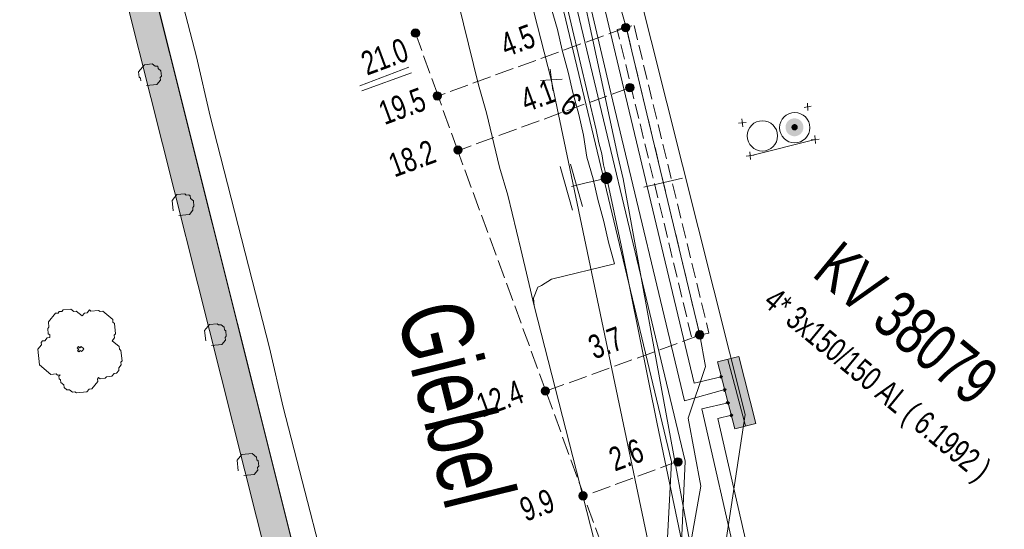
# Model space of a CAD drawing. Header units: metres. Extents: x -740 to 758, y -633 to 854.
# Tile 82 of 256: x -484 to -462, y 27 to 39. Entities that reach past the tile are written whole.
import ezdxf

# ---------------------------------------------------------------- set-up
doc = ezdxf.new("R2010")
doc.units = ezdxf.units.M
doc.header["$MEASUREMENT"] = 0
for name, pattern in [('333_125', [0.4576, 0.3328, -0.1248]), ('333_333', [0.6656, 0.3328, -0.3328]), ('416_125', [0.5408, 0.416, -0.1248])]:
    doc.linetypes.add(name, pattern=pattern)
for name, color, linetype in [('Gas.LOVION', 7, 'Continuous'), ('Grundkarte.LOVION', 7, 'Continuous'), ('Grundkarte_Text.LOVION', 7, 'Continuous'), ('Strom.LOVION', 7, 'Continuous'), ('StromBemass.LOVION', 7, 'Continuous'), ('Telko.LOVION', 7, 'Continuous'), ('Wasser.LOVION', 7, 'Continuous')]:
    doc.layers.add(name, color=color, linetype=linetype)
doc.styles.add('ERSTELLTER_STIL_1', font='arial.ttf')

msp = doc.modelspace()

# ---------------------------------------------------------------- hatches: boundary and pattern name
at = {"layer": 'Grundkarte.LOVION', "linetype": 'Continuous', "lineweight": 18}
msp.add_hatch(color=254, dxfattribs=at).paths.add_polyline_path([(-481.524, 39.963), (-475.196, 14.839), (-474.589, 14.986), (-480.891, 40.143)])
at = {"layer": 'Strom.LOVION', "linetype": 'Continuous', "lineweight": 18}
for color, points in [(150, [(-466.136, 36.013), (-466.121, 36.033), (-466.109, 36.055), (-466.1, 36.079), (-466.094, 36.103), (-466.091, 36.128), (-466.091, 36.153), (-466.094, 36.178), (-466.1, 36.203), (-466.11, 36.226), (-466.122, 36.248), (-466.137, 36.268), (-466.154, 36.287), (-466.173, 36.303), (-466.195, 36.316), (-466.218, 36.327), (-466.242, 36.335), (-466.266, 36.339), (-466.292, 36.341), (-466.317, 36.339), (-466.341, 36.334), (-466.365, 36.326), (-466.388, 36.316), (-466.409, 36.302), (-466.429, 36.286), (-466.446, 36.268), (-466.461, 36.247), (-466.473, 36.225), (-466.482, 36.202), (-466.488, 36.177), (-466.491, 36.152), (-466.491, 36.127), (-466.488, 36.102), (-466.481, 36.078), (-466.472, 36.054), (-466.46, 36.032), (-466.445, 36.012), (-466.428, 35.993), (-466.408, 35.977), (-466.387, 35.964), (-466.364, 35.953), (-466.34, 35.946), (-466.315, 35.941), (-466.29, 35.94), (-466.265, 35.941), (-466.24, 35.946), (-466.216, 35.954), (-466.194, 35.965), (-466.172, 35.978), (-466.153, 35.994)]), (150, [(-466.136, 36.013), (-466.121, 36.033), (-466.109, 36.055), (-466.1, 36.079), (-466.094, 36.103), (-466.091, 36.128), (-466.091, 36.153), (-466.094, 36.178), (-466.1, 36.203), (-466.11, 36.226), (-466.122, 36.248), (-466.137, 36.268), (-466.154, 36.287), (-466.173, 36.303), (-466.195, 36.316), (-466.218, 36.327), (-466.242, 36.335), (-466.266, 36.339), (-466.292, 36.341), (-466.317, 36.339), (-466.341, 36.334), (-466.365, 36.326), (-466.388, 36.316), (-466.409, 36.302), (-466.429, 36.286), (-466.446, 36.268), (-466.461, 36.247), (-466.473, 36.225), (-466.482, 36.202), (-466.488, 36.177), (-466.491, 36.152), (-466.491, 36.127), (-466.488, 36.102), (-466.481, 36.078), (-466.472, 36.054), (-466.46, 36.032), (-466.445, 36.012), (-466.428, 35.993), (-466.408, 35.977), (-466.387, 35.964), (-466.364, 35.953), (-466.34, 35.946), (-466.315, 35.941), (-466.29, 35.94), (-466.265, 35.941), (-466.24, 35.946), (-466.216, 35.954), (-466.194, 35.965), (-466.172, 35.978), (-466.153, 35.994)]), (150, [(-466.234, 36.096), (-466.229, 36.103), (-466.224, 36.111), (-466.221, 36.119), (-466.219, 36.128), (-466.218, 36.137), (-466.218, 36.146), (-466.219, 36.154), (-466.221, 36.163), (-466.225, 36.171), (-466.229, 36.179), (-466.234, 36.186), (-466.24, 36.193), (-466.247, 36.198), (-466.255, 36.203), (-466.263, 36.207), (-466.271, 36.21), (-466.28, 36.211), (-466.289, 36.212), (-466.298, 36.211), (-466.306, 36.21), (-466.315, 36.207), (-466.323, 36.203), (-466.33, 36.198), (-466.337, 36.192), (-466.343, 36.186), (-466.349, 36.179), (-466.353, 36.171), (-466.356, 36.163), (-466.358, 36.154), (-466.359, 36.145), (-466.359, 36.136), (-466.358, 36.127), (-466.356, 36.119), (-466.353, 36.111), (-466.348, 36.103), (-466.343, 36.096), (-466.337, 36.089), (-466.33, 36.084), (-466.323, 36.079), (-466.314, 36.075), (-466.306, 36.072), (-466.297, 36.071), (-466.288, 36.07), (-466.28, 36.071), (-466.271, 36.072), (-466.262, 36.075), (-466.254, 36.079), (-466.247, 36.084), (-466.24, 36.089)]), (150, [(-466.234, 36.096), (-466.229, 36.103), (-466.224, 36.111), (-466.221, 36.119), (-466.219, 36.128), (-466.218, 36.137), (-466.218, 36.146), (-466.219, 36.154), (-466.221, 36.163), (-466.225, 36.171), (-466.229, 36.179), (-466.234, 36.186), (-466.24, 36.193), (-466.247, 36.198), (-466.255, 36.203), (-466.263, 36.207), (-466.271, 36.21), (-466.28, 36.211), (-466.289, 36.212), (-466.298, 36.211), (-466.306, 36.21), (-466.315, 36.207), (-466.323, 36.203), (-466.33, 36.198), (-466.337, 36.192), (-466.343, 36.186), (-466.349, 36.179), (-466.353, 36.171), (-466.356, 36.163), (-466.358, 36.154), (-466.359, 36.145), (-466.359, 36.136), (-466.358, 36.127), (-466.356, 36.119), (-466.353, 36.111), (-466.348, 36.103), (-466.343, 36.096), (-466.337, 36.089), (-466.33, 36.084), (-466.323, 36.079), (-466.314, 36.075), (-466.306, 36.072), (-466.297, 36.071), (-466.288, 36.07), (-466.28, 36.071), (-466.271, 36.072), (-466.262, 36.075), (-466.254, 36.079), (-466.247, 36.084), (-466.24, 36.089)]), (5, [(-467.941, 30.577), (-467.968, 30.545), (-467.936, 30.518), (-467.909, 30.551)]), (5, [(-467.851, 30.261), (-467.867, 30.274), (-467.881, 30.258), (-467.865, 30.245), (-467.878, 30.228), (-467.862, 30.215), (-467.822, 30.263), (-467.838, 30.277)]), (5, [(-467.78, 29.987), (-467.81, 29.984), (-467.823, 29.968), (-467.775, 29.928), (-467.748, 29.96)]), (5, [(-467.677, 29.687), (-467.709, 29.713), (-467.736, 29.681), (-467.703, 29.654)])]:
    msp.add_hatch(color=color, dxfattribs=at).paths.add_polyline_path(points)
at = {"layer": 'Strom.LOVION', "linetype": 'Continuous', "lineweight": 13}
msp.add_hatch(color=7, dxfattribs=at).paths.add_polyline_path([(-467.539, 31), (-468.015, 30.88), (-467.632, 29.381), (-467.156, 29.501)])
at = {"layer": 'StromBemass.LOVION', "linetype": 'Continuous', "lineweight": 13}
for points in [[(-470.005, 38.317), (-469.998, 38.327), (-469.993, 38.337), (-469.988, 38.348), (-469.986, 38.359), (-469.984, 38.371), (-469.984, 38.382), (-469.986, 38.394), (-469.989, 38.405), (-469.993, 38.416), (-469.999, 38.426), (-470.006, 38.436), (-470.014, 38.444), (-470.023, 38.451), (-470.032, 38.458), (-470.043, 38.463), (-470.054, 38.466), (-470.066, 38.468), (-470.077, 38.469), (-470.089, 38.468), (-470.1, 38.466), (-470.112, 38.462), (-470.122, 38.457), (-470.132, 38.451), (-470.141, 38.444), (-470.149, 38.435), (-470.156, 38.426), (-470.161, 38.415), (-470.166, 38.405), (-470.168, 38.393), (-470.17, 38.382), (-470.17, 38.37), (-470.168, 38.358), (-470.165, 38.347), (-470.161, 38.336), (-470.155, 38.326), (-470.148, 38.317), (-470.14, 38.308), (-470.131, 38.301), (-470.122, 38.294), (-470.111, 38.29), (-470.1, 38.286), (-470.088, 38.284), (-470.077, 38.283), (-470.065, 38.284), (-470.054, 38.286), (-470.043, 38.29), (-470.032, 38.295), (-470.022, 38.301), (-470.013, 38.308)], [(-474.721, 38.194), (-474.714, 38.203), (-474.708, 38.213), (-474.704, 38.224), (-474.701, 38.236), (-474.7, 38.247), (-474.7, 38.259), (-474.701, 38.271), (-474.704, 38.282), (-474.709, 38.293), (-474.714, 38.304), (-474.721, 38.313), (-474.729, 38.322), (-474.738, 38.329), (-474.748, 38.335), (-474.759, 38.34), (-474.77, 38.344), (-474.782, 38.346), (-474.794, 38.347), (-474.805, 38.346), (-474.817, 38.344), (-474.828, 38.34), (-474.839, 38.335), (-474.849, 38.329), (-474.858, 38.321), (-474.866, 38.313), (-474.873, 38.303), (-474.878, 38.293), (-474.883, 38.282), (-474.885, 38.27), (-474.887, 38.259), (-474.887, 38.247), (-474.885, 38.235), (-474.882, 38.224), (-474.878, 38.213), (-474.872, 38.203), (-474.865, 38.193), (-474.857, 38.185), (-474.848, 38.177), (-474.838, 38.171), (-474.827, 38.166), (-474.816, 38.162), (-474.805, 38.16), (-474.793, 38.159), (-474.781, 38.16), (-474.77, 38.162), (-474.758, 38.166), (-474.748, 38.171), (-474.738, 38.177), (-474.729, 38.185)], [(-469.911, 36.968), (-469.904, 36.978), (-469.898, 36.988), (-469.894, 36.999), (-469.891, 37.011), (-469.89, 37.023), (-469.89, 37.035), (-469.891, 37.047), (-469.894, 37.058), (-469.899, 37.069), (-469.904, 37.08), (-469.911, 37.089), (-469.92, 37.098), (-469.929, 37.106), (-469.939, 37.112), (-469.95, 37.117), (-469.961, 37.121), (-469.973, 37.123), (-469.985, 37.124), (-469.997, 37.123), (-470.008, 37.121), (-470.02, 37.117), (-470.031, 37.112), (-470.041, 37.105), (-470.05, 37.098), (-470.058, 37.089), (-470.065, 37.079), (-470.071, 37.069), (-470.075, 37.058), (-470.078, 37.046), (-470.079, 37.034), (-470.079, 37.022), (-470.078, 37.01), (-470.075, 36.999), (-470.07, 36.988), (-470.065, 36.977), (-470.058, 36.968), (-470.049, 36.959), (-470.04, 36.951), (-470.03, 36.945), (-470.019, 36.94), (-470.008, 36.936), (-469.996, 36.934), (-469.984, 36.933), (-469.972, 36.934), (-469.961, 36.937), (-469.949, 36.94), (-469.938, 36.945), (-469.928, 36.952), (-469.919, 36.959)], [(-474.233, 36.785), (-474.226, 36.794), (-474.22, 36.804), (-474.216, 36.815), (-474.213, 36.827), (-474.212, 36.838), (-474.212, 36.85), (-474.213, 36.862), (-474.216, 36.873), (-474.221, 36.884), (-474.226, 36.894), (-474.233, 36.904), (-474.241, 36.912), (-474.25, 36.919), (-474.26, 36.926), (-474.271, 36.931), (-474.282, 36.934), (-474.293, 36.936), (-474.305, 36.937), (-474.317, 36.936), (-474.328, 36.934), (-474.339, 36.93), (-474.35, 36.925), (-474.36, 36.919), (-474.369, 36.912), (-474.377, 36.903), (-474.384, 36.894), (-474.389, 36.883), (-474.394, 36.872), (-474.397, 36.861), (-474.398, 36.849), (-474.398, 36.838), (-474.396, 36.826), (-474.394, 36.815), (-474.389, 36.804), (-474.383, 36.794), (-474.377, 36.784), (-474.369, 36.776), (-474.359, 36.768), (-474.35, 36.762), (-474.339, 36.757), (-474.328, 36.753), (-474.316, 36.751), (-474.305, 36.751), (-474.293, 36.751), (-474.281, 36.754), (-474.27, 36.757), (-474.26, 36.762), (-474.25, 36.769), (-474.241, 36.776)], [(-473.77, 35.571), (-473.764, 35.581), (-473.758, 35.591), (-473.754, 35.602), (-473.751, 35.613), (-473.75, 35.624), (-473.75, 35.636), (-473.751, 35.647), (-473.754, 35.658), (-473.758, 35.669), (-473.764, 35.679), (-473.771, 35.688), (-473.779, 35.697), (-473.788, 35.704), (-473.797, 35.71), (-473.808, 35.715), (-473.819, 35.719), (-473.83, 35.721), (-473.842, 35.722), (-473.853, 35.721), (-473.864, 35.719), (-473.875, 35.715), (-473.886, 35.71), (-473.896, 35.704), (-473.904, 35.696), (-473.912, 35.688), (-473.919, 35.679), (-473.925, 35.669), (-473.929, 35.658), (-473.932, 35.647), (-473.933, 35.635), (-473.933, 35.624), (-473.932, 35.612), (-473.929, 35.601), (-473.924, 35.59), (-473.919, 35.58), (-473.912, 35.571), (-473.904, 35.563), (-473.895, 35.555), (-473.885, 35.549), (-473.875, 35.544), (-473.864, 35.541), (-473.853, 35.539), (-473.841, 35.538), (-473.83, 35.539), (-473.818, 35.541), (-473.807, 35.544), (-473.797, 35.549), (-473.787, 35.556), (-473.778, 35.563)], [(-468.344, 31.428), (-468.337, 31.437), (-468.332, 31.448), (-468.327, 31.459), (-468.325, 31.47), (-468.323, 31.482), (-468.323, 31.494), (-468.325, 31.505), (-468.328, 31.517), (-468.332, 31.528), (-468.338, 31.538), (-468.345, 31.548), (-468.353, 31.556), (-468.362, 31.564), (-468.372, 31.57), (-468.383, 31.575), (-468.394, 31.579), (-468.406, 31.581), (-468.417, 31.582), (-468.429, 31.581), (-468.441, 31.579), (-468.452, 31.575), (-468.463, 31.57), (-468.473, 31.563), (-468.482, 31.556), (-468.49, 31.547), (-468.497, 31.538), (-468.502, 31.527), (-468.507, 31.516), (-468.51, 31.505), (-468.511, 31.493), (-468.511, 31.481), (-468.509, 31.469), (-468.506, 31.458), (-468.502, 31.447), (-468.496, 31.437), (-468.489, 31.427), (-468.481, 31.419), (-468.472, 31.411), (-468.462, 31.405), (-468.451, 31.4), (-468.44, 31.396), (-468.429, 31.394), (-468.417, 31.393), (-468.405, 31.394), (-468.393, 31.396), (-468.382, 31.4), (-468.371, 31.405), (-468.361, 31.411), (-468.352, 31.419)], [(-471.809, 30.168), (-471.802, 30.177), (-471.796, 30.188), (-471.792, 30.199), (-471.789, 30.21), (-471.787, 30.222), (-471.787, 30.234), (-471.789, 30.245), (-471.792, 30.257), (-471.796, 30.268), (-471.802, 30.278), (-471.809, 30.288), (-471.817, 30.296), (-471.826, 30.304), (-471.836, 30.31), (-471.847, 30.315), (-471.858, 30.319), (-471.87, 30.321), (-471.882, 30.322), (-471.893, 30.321), (-471.905, 30.319), (-471.916, 30.315), (-471.927, 30.31), (-471.937, 30.303), (-471.946, 30.296), (-471.954, 30.287), (-471.961, 30.278), (-471.967, 30.267), (-471.971, 30.256), (-471.974, 30.245), (-471.975, 30.233), (-471.975, 30.221), (-471.974, 30.21), (-471.971, 30.198), (-471.966, 30.187), (-471.961, 30.177), (-471.954, 30.167), (-471.945, 30.159), (-471.936, 30.151), (-471.926, 30.145), (-471.916, 30.14), (-471.904, 30.136), (-471.893, 30.134), (-471.881, 30.133), (-471.869, 30.134), (-471.858, 30.136), (-471.846, 30.14), (-471.836, 30.145), (-471.826, 30.151), (-471.817, 30.159)], [(-468.835, 28.579), (-468.828, 28.588), (-468.822, 28.599), (-468.818, 28.61), (-468.815, 28.621), (-468.814, 28.633), (-468.814, 28.644), (-468.815, 28.656), (-468.818, 28.667), (-468.823, 28.678), (-468.828, 28.688), (-468.835, 28.698), (-468.843, 28.706), (-468.852, 28.714), (-468.862, 28.72), (-468.873, 28.725), (-468.884, 28.728), (-468.896, 28.731), (-468.907, 28.731), (-468.919, 28.731), (-468.93, 28.728), (-468.942, 28.725), (-468.952, 28.72), (-468.962, 28.713), (-468.971, 28.706), (-468.979, 28.697), (-468.986, 28.688), (-468.991, 28.678), (-468.996, 28.667), (-468.999, 28.655), (-469, 28.644), (-469, 28.632), (-468.998, 28.62), (-468.995, 28.609), (-468.991, 28.598), (-468.985, 28.588), (-468.979, 28.578), (-468.971, 28.57), (-468.961, 28.562), (-468.952, 28.556), (-468.941, 28.551), (-468.93, 28.548), (-468.918, 28.546), (-468.907, 28.545), (-468.895, 28.546), (-468.883, 28.548), (-468.872, 28.552), (-468.862, 28.557), (-468.852, 28.563), (-468.843, 28.57)], [(-470.962, 27.817), (-470.955, 27.827), (-470.949, 27.837), (-470.945, 27.848), (-470.942, 27.86), (-470.941, 27.872), (-470.941, 27.883), (-470.942, 27.895), (-470.945, 27.907), (-470.95, 27.918), (-470.955, 27.928), (-470.962, 27.938), (-470.97, 27.946), (-470.98, 27.954), (-470.99, 27.96), (-471, 27.965), (-471.012, 27.969), (-471.023, 27.971), (-471.035, 27.972), (-471.047, 27.971), (-471.059, 27.969), (-471.07, 27.965), (-471.081, 27.96), (-471.091, 27.953), (-471.1, 27.946), (-471.108, 27.937), (-471.115, 27.928), (-471.12, 27.917), (-471.125, 27.906), (-471.128, 27.895), (-471.129, 27.883), (-471.129, 27.871), (-471.127, 27.859), (-471.125, 27.848), (-471.12, 27.837), (-471.114, 27.826), (-471.107, 27.817), (-471.099, 27.808), (-471.09, 27.801), (-471.08, 27.794), (-471.069, 27.789), (-471.058, 27.786), (-471.046, 27.784), (-471.035, 27.783), (-471.023, 27.784), (-471.011, 27.786), (-471, 27.79), (-470.989, 27.795), (-470.979, 27.801), (-470.97, 27.809)]]:
    msp.add_hatch(color=7, dxfattribs=at).paths.add_polyline_path(points)
at = {"layer": 'Wasser.LOVION', "linetype": 'Continuous', "lineweight": 13}
msp.add_hatch(color=7, dxfattribs=at).paths.add_polyline_path([(-470.407, 34.919), (-470.397, 34.932), (-470.389, 34.947), (-470.383, 34.962), (-470.379, 34.979), (-470.377, 34.995), (-470.377, 35.012), (-470.379, 35.028), (-470.383, 35.045), (-470.39, 35.06), (-470.398, 35.075), (-470.407, 35.088), (-470.419, 35.1), (-470.432, 35.111), (-470.446, 35.12), (-470.461, 35.127), (-470.477, 35.132), (-470.493, 35.135), (-470.51, 35.136), (-470.527, 35.135), (-470.543, 35.132), (-470.559, 35.126), (-470.574, 35.119), (-470.588, 35.11), (-470.601, 35.1), (-470.612, 35.087), (-470.622, 35.074), (-470.63, 35.059), (-470.636, 35.044), (-470.64, 35.028), (-470.642, 35.011), (-470.642, 34.994), (-470.64, 34.978), (-470.636, 34.962), (-470.63, 34.946), (-470.622, 34.931), (-470.612, 34.918), (-470.6, 34.906), (-470.587, 34.895), (-470.573, 34.886), (-470.558, 34.879), (-470.542, 34.874), (-470.526, 34.871), (-470.509, 34.87), (-470.492, 34.871), (-470.476, 34.874), (-470.46, 34.88), (-470.445, 34.887), (-470.431, 34.896), (-470.418, 34.906)])

# ---------------------------------------------------------------- linework, layer by layer
at = {"layer": 'Gas.LOVION', "color": 5, "linetype": 'Continuous', "lineweight": 18}
for points in [[(-492.343, 124.322), (-492.176, 123.673), (-489.902, 114.777), (-489.197, 112.098), (-486.351, 100.524), (-483.375, 88.978), (-482.106, 84.003), (-480.396, 77.402), (-478.01, 67.956), (-477.463, 65.837), (-474.558, 54.269), (-472.784, 47.157), (-471.608, 41.775), (-470.255, 35.493)], [(-497.516, -140.635), (-496.321, -133.056), (-494.832, -124.103), (-492.381, -110.932), (-489.72, -100.061), (-485.993, -84.062), (-482.878, -73.753), (-479.464, -62.424), (-476.437, -50.912), (-476.108, -49.594), (-475.771, -46.532), (-470.529, -26.689), (-463.97, -2.788), (-464.107, -1.382), (-464.272, -0.601), (-467.443, 20.34), (-469.368, 30.807), (-470.131, 34.988), (-470.255, 35.493)]]:
    msp.add_lwpolyline(points, dxfattribs=at)
at = {"layer": 'Grundkarte.LOVION', "color": 253, "linetype": 'Continuous', "lineweight": 18}
for points in [[(-501.852, 123.333), (-497.862, 107.615), (-519.179, 102.25), (-497.862, 107.615), (-486.99, 64.433), (-474.589, 14.986), (-497.087, 9.299), (-514.91, 4.778), (-532.069, 0.411), (-531.009, 9.825), (-530.592, 17.343), (-530.721, 25.311), (-531.329, 33.35), (-532.589, 43.216), (-533.874, 51.219), (-534.097, 52.586), (-534.697, 56.31), (-535.206, 59.098), (-536.667, 67.083), (-538.567, 78.661)], [(-464.207, 10.977), (-464.352, 11.85), (-464.456, 12.312), (-464.528, 12.749), (-464.627, 13.153), (-464.699, 13.589), (-464.798, 13.993), (-464.902, 14.456), (-465.001, 14.86), (-465.073, 15.296), (-465.204, 15.727), (-465.593, 17.285), (-467.902, 26.399), (-467.397, 29.699), (-476.54, 66.075)]]:
    msp.add_lwpolyline(points, dxfattribs=at)
at = {"layer": 'Grundkarte.LOVION', "color": 8, "linetype": 'Continuous', "lineweight": 18}
for points in [[(-507.816, -132.17), (-496.956, -90.587), (-498.423, -90.996), (-497.678, -88.648), (-496.361, -84.884), (-494.869, -81.102), (-493.663, -77.408), (-492.451, -73.181), (-479.165, -22.554), (-473.267, -0.046), (-472.213, 3.987), (-474.117, 12.875), (-474.589, 14.986), (-486.99, 64.433), (-497.862, 107.615), (-501.852, 123.333)], [(-407.655, 54.692), (-402.355, 33.428), (-431.281, 26.078), (-465.593, 17.285), (-467.902, 26.399), (-467.397, 29.699), (-476.54, 66.075), (-434.62, 76.853)], [(-476.54, 66.075), (-467.397, 29.699), (-467.902, 26.399), (-465.593, 17.285), (-465.204, 15.727), (-465.154, 15.525), (-465.099, 15.264), (-464.902, 14.456), (-464.821, 14.227), (-464.798, 13.993), (-464.65, 13.387), (-464.627, 13.153), (-464.528, 12.749), (-464.505, 12.514), (-464.456, 12.312), (-464.375, 12.084), (-464.352, 11.85), (-464.303, 11.647)], [(-476.54, 66.075), (-467.397, 29.699), (-467.902, 26.399), (-465.593, 17.285), (-465.204, 15.727), (-465.073, 15.296), (-465.001, 14.86), (-464.902, 14.456), (-464.798, 13.993), (-464.699, 13.589), (-464.627, 13.153), (-464.528, 12.749), (-464.456, 12.312), (-464.352, 11.85), (-464.207, 10.977)], [(-501.026, -100.65), (-498.423, -90.996), (-496.956, -90.587), (-507.816, -132.17), (-496.956, -90.587), (-498.423, -90.996), (-497.678, -88.648), (-496.361, -84.884), (-494.869, -81.102), (-493.663, -77.408), (-492.451, -73.181), (-479.165, -22.554), (-473.267, -0.046), (-472.213, 3.987), (-474.117, 12.875), (-474.589, 14.986), (-486.99, 64.433)], [(-476.424, 24.679), (-477.759, 29.868), (-478.066, 31.198), (-479.401, 36.387), (-479.708, 37.717), (-480.376, 40.312)], [(-473.825, 38.913), (-473.381, 37.094), (-473.201, 36.462), (-472.905, 35.249), (-472.725, 34.616), (-472.43, 33.404), (-472.276, 32.739), (-472.128, 32.133), (-472.145, 32.309), (-472.051, 32.554), (-471.966, 32.592), (-471.743, 32.732), (-470.329, 33.077), (-470.465, 33.567), (-470.57, 34.029), (-470.706, 34.518), (-470.81, 34.981), (-470.947, 35.47), (-471.025, 35.965), (-471.129, 36.428), (-471.266, 36.917), (-471.37, 37.379), (-471.506, 37.869), (-471.611, 38.331), (-471.747, 38.82)], [(-470.311, 25.04), (-472.128, 32.133)]]:
    msp.add_lwpolyline(points, dxfattribs=at)
msp.add_lwpolyline([(-514.91, 4.778), (-532.069, 0.411), (-531.009, 9.825), (-530.592, 17.343), (-530.721, 25.311), (-531.329, 33.35), (-532.589, 43.216), (-533.874, 51.219), (-534.097, 52.586), (-486.99, 64.433), (-474.589, 14.986), (-497.087, 9.299)], close=True, dxfattribs=at)
at = {"layer": 'Grundkarte.LOVION', "color": 7, "linetype": 'Continuous', "lineweight": 13}
msp.add_lwpolyline([(-481.524, 39.963), (-480.891, 40.143), (-474.589, 14.986), (-475.196, 14.839)], close=True, dxfattribs=at)
at = {"layer": 'Grundkarte.LOVION', "color": 3, "linetype": 'Continuous', "lineweight": 18}
for points in [[(-480.956, 37.181), (-480.962, 37.24), (-480.994, 37.266), (-481.006, 37.383), (-480.873, 37.544), (-480.698, 37.561), (-480.634, 37.508), (-480.575, 37.514), (-480.569, 37.455), (-480.505, 37.403), (-480.494, 37.285), (-480.52, 37.253), (-480.514, 37.195), (-480.593, 37.098), (-480.828, 37.075)], [(-480.228, 34.267), (-480.251, 34.501), (-480.145, 34.63), (-479.97, 34.647), (-479.937, 34.621), (-479.879, 34.626), (-479.847, 34.6), (-479.841, 34.541), (-479.777, 34.489), (-479.765, 34.372), (-479.792, 34.339), (-479.786, 34.281), (-479.865, 34.184), (-480.099, 34.161)], [(-479.5, 31.353), (-479.523, 31.587), (-479.417, 31.716), (-479.241, 31.733), (-479.209, 31.707), (-479.151, 31.712), (-479.086, 31.66), (-479.081, 31.601), (-479.049, 31.575), (-479.037, 31.458), (-479.063, 31.425), (-479.058, 31.367), (-479.137, 31.27), (-479.371, 31.248)], [(-478.772, 28.439), (-478.794, 28.673), (-478.689, 28.802), (-478.455, 28.825), (-478.358, 28.746), (-478.352, 28.687), (-478.32, 28.661), (-478.309, 28.544), (-478.335, 28.511), (-478.33, 28.453), (-478.409, 28.357), (-478.643, 28.334)]]:
    msp.add_lwpolyline(points, dxfattribs=at)
at = {"layer": 'Grundkarte.LOVION', "color": 9, "linetype": 'Continuous', "lineweight": 18}
for points in [[(-481.902, 30.527), (-481.928, 30.495), (-481.922, 30.437), (-482.054, 30.276), (-482.113, 30.27), (-482.166, 30.206), (-482.4, 30.183), (-482.432, 30.209), (-482.491, 30.204), (-482.555, 30.256), (-482.614, 30.251), (-482.678, 30.304), (-482.684, 30.362), (-482.748, 30.415), (-482.754, 30.474), (-482.786, 30.5), (-482.791, 30.558), (-482.765, 30.591), (-482.824, 30.585), (-482.856, 30.611), (-482.973, 30.6), (-483.23, 30.811), (-483.264, 31.162), (-483.185, 31.259), (-483.191, 31.317), (-483.164, 31.35), (-483.106, 31.355), (-483.053, 31.42), (-482.994, 31.425), (-483, 31.484), (-483.032, 31.51), (-483.044, 31.627), (-483.017, 31.66), (-483.029, 31.777), (-482.87, 31.969), (-482.812, 31.975), (-482.785, 32.007), (-482.727, 32.013), (-482.7, 32.045), (-482.525, 32.062), (-482.46, 32.01), (-482.402, 32.015), (-482.273, 31.91), (-482.22, 31.974), (-482.162, 31.98), (-482.109, 32.044), (-482.077, 32.017), (-481.901, 32.035), (-481.869, 32.008), (-481.811, 32.014), (-481.586, 31.829), (-481.58, 31.771), (-481.548, 31.744), (-481.525, 31.51), (-481.551, 31.478), (-481.546, 31.419), (-481.598, 31.355), (-481.438, 31.223), (-481.432, 31.164), (-481.4, 31.138), (-481.377, 30.904), (-481.403, 30.872), (-481.398, 30.813), (-481.45, 30.749), (-481.445, 30.69), (-481.498, 30.626), (-481.556, 30.62), (-481.609, 30.556), (-481.726, 30.544), (-481.752, 30.512), (-481.87, 30.501)], [(-482.284, 31.111), (-482.316, 31.137), (-482.342, 31.105), (-482.375, 31.131), (-482.348, 31.163), (-482.38, 31.19), (-482.354, 31.222), (-482.322, 31.196), (-482.295, 31.228), (-482.231, 31.175), (-482.257, 31.143)]]:
    msp.add_lwpolyline(points, close=True, dxfattribs=at)
at = {"layer": 'Strom.LOVION', "color": 1, "linetype": 'Continuous', "lineweight": 18}
for points in [[(-475.244, -45.431), (-474.296, -41.067), (-473.762, -38.976), (-473.099, -35.778), (-467.038, -13.728), (-465.17, -6.082), (-465.028, -4.96), (-464.706, -1.914), (-465.484, 7.261), (-465.381, 8.468), (-466.927, 14.908), (-467.228, 16.179), (-467.092, 16.902), (-466.79, 17.596), (-467.891, 22.055), (-469.187, 26.081), (-469.052, 28.636), (-472.051, 41.17), (-471.97, 42.153), (-476.574, 62.038), (-480.433, 78.079), (-482.281, 84.74), (-487.904, 107.938), (-492.439, 124.401)], [(-492.022, 124.058), (-487.601, 108.012), (-481.967, 84.697), (-481.914, 84.466), (-480.146, 78.166), (-476.271, 62.111), (-471.664, 42.198), (-471.742, 41.185), (-468.743, 28.651), (-468.854, 26.158), (-467.91, 23.147)]]:
    msp.add_lwpolyline(points, dxfattribs=at)
at = {"layer": 'Strom.LOVION', "color": 150, "linetype": 'Continuous', "lineweight": 18}
for points in [[(-467.939, 30.548), (-468.545, 30.4), (-470.121, 36.999), (-471.127, 41.245), (-471.043, 42.199), (-472.939, 50.408), (-475.648, 62.246), (-479.556, 78.327), (-480.325, 81.059), (-481.42, 85.002), (-487.027, 108.187), (-488.214, 112.474), (-491.234, 123.41)], [(-480.76, 83.84), (-481.369, 83.721), (-479.843, 78.24), (-475.981, 62.169), (-471.346, 42.125), (-471.42, 41.217), (-470.408, 36.912), (-468.758, 30.009), (-467.851, 30.261)], [(-467.777, 29.958), (-468.37, 29.826), (-466.767, 22.8), (-467.211, 22.195), (-467.035, 21.459), (-466.726, 20.263), (-466.271, 18.785)], [(-467.706, 29.684), (-468.009, 29.61), (-466.437, 22.744), (-466.893, 22.123), (-466.439, 20.35), (-465.818, 17.928), (-466.711, 16.939), (-467.015, 16.569), (-466.64, 14.995), (-464.955, 7.741), (-463.208, -0.156), (-463.009, -1.127), (-463.798, -5.756), (-465.301, -9.878), (-465.833, -12.295)]]:
    msp.add_lwpolyline(points, dxfattribs=at)
at = {"layer": 'Strom.LOVION', "color": 5, "linetype": 'Continuous', "lineweight": 18}
msp.add_lwpolyline([(-472.056, -34.804), (-469.344, -25.214), (-466.469, -14.411), (-466.396, -13.34), (-465.908, -11.075), (-465.63, -9.689), (-464.346, -5.44), (-464.054, -4.495), (-463.636, -1.366), (-463.538, -0.1), (-463.599, 0.219), (-465.125, 7.208), (-465.873, 9.115), (-468.547, 20.602), (-469.211, 23.463), (-468.393, 28.094), (-468.675, 29.618), (-468.286, 30.78), (-468.414, 31.477), (-470.064, 38.379), (-470.7, 40.652), (-470.627, 41.265), (-462.966, 43.477)], dxfattribs=at)
at = {"layer": 'Strom.LOVION', "color": 7, "linetype": '333_125', "lineweight": 13}
msp.add_lwpolyline([(-470.266, 38.33), (-469.891, 38.426), (-468.212, 31.526), (-468.602, 31.443)], close=True, dxfattribs=at)
at = {"layer": 'Strom.LOVION', "color": 9, "linetype": '333_333', "lineweight": 18}
msp.add_lwpolyline([(-468.414, 31.477), (-470.064, 38.379)], dxfattribs=at)
at = {"layer": 'Strom.LOVION', "color": 250, "linetype": 'Continuous', "lineweight": 18}
for points in [[(-465.996, 36.678), (-465.995, 36.516)], [(-466.075, 36.582), (-465.916, 36.612)], [(-467.548, 36.231), (-467.373, 36.248)], [(-467.469, 36.327), (-467.452, 36.152)], [(-465.916, 35.859), (-465.74, 35.876)], [(-465.837, 35.955), (-465.82, 35.779)], [(-467.294, 35.591), (-467.277, 35.415)], [(-467.373, 35.494), (-467.197, 35.512)]]:
    msp.add_lwpolyline(points, dxfattribs=at)
at = {"layer": 'Strom.LOVION', "color": 7, "linetype": 'Continuous', "lineweight": 13}
for points in [[(-467.285, 35.503), (-465.828, 35.867)], [(-469.669, 34.797), (-468.802, 35)], [(-467.388, 29.449), (-467.784, 30.932)]]:
    msp.add_lwpolyline(points, dxfattribs=at)
for points in [[(-467.539, 31), (-467.156, 29.501), (-467.632, 29.381), (-468.015, 30.88)], [(-467.925, 30.564), (-467.909, 30.551), (-467.922, 30.534), (-467.936, 30.518), (-467.952, 30.532), (-467.968, 30.545), (-467.955, 30.561), (-467.941, 30.577)], [(-467.838, 30.277), (-467.822, 30.263), (-467.835, 30.247), (-467.849, 30.231), (-467.862, 30.215), (-467.878, 30.228), (-467.865, 30.245), (-467.881, 30.258), (-467.867, 30.274), (-467.851, 30.261)], [(-467.748, 29.96), (-467.761, 29.944), (-467.775, 29.928), (-467.807, 29.955), (-467.823, 29.968), (-467.81, 29.984), (-467.78, 29.987)], [(-467.69, 29.67), (-467.703, 29.654), (-467.72, 29.668), (-467.733, 29.652), (-467.72, 29.668), (-467.736, 29.681), (-467.722, 29.697), (-467.709, 29.713), (-467.677, 29.687)]]:
    msp.add_lwpolyline(points, close=True, dxfattribs=at)
for centre in [(-466.285, 36.131), (-467.011, 35.948)]:
    msp.add_circle(centre, 0.34, dxfattribs=at)
at = {"layer": 'StromBemass.LOVION', "color": 7, "linetype": '416_125', "lineweight": 13}
for points in [[(-467.623, 18.549), (-468.141, 19.917), (-468.491, 20.932), (-468.792, 21.745), (-469.137, 22.702), (-471.867, 30.223), (-473.843, 35.616), (-474.288, 36.843), (-474.796, 38.256)], [(-470.064, 38.379), (-474.288, 36.843)], [(-469.991, 37.027), (-473.843, 35.616)], [(-468.414, 31.477), (-471.867, 30.223)], [(-468.906, 28.65), (-471.031, 27.866)]]:
    msp.add_lwpolyline(points, dxfattribs=at)
at = {"layer": 'StromBemass.LOVION', "color": 7, "linetype": 'Continuous', "lineweight": 13}
for points in [[(-476.039, 37.071), (-474.942, 37.488)], [(-475.998, 36.956), (-474.885, 37.361)]]:
    msp.add_lwpolyline(points, dxfattribs=at)
for centre, radius in [((-470.077, 38.376), 0.093), ((-474.793, 38.253), 0.0937), ((-469.985, 37.029), 0.0951), ((-474.305, 36.844), 0.0933), ((-473.841, 35.63), 0.0918), ((-468.417, 31.487), 0.0941), ((-471.881, 30.227), 0.0941), ((-468.907, 28.638), 0.0932), ((-471.035, 27.877), 0.0944)]:
    msp.add_circle(centre, radius, dxfattribs=at)
at = {"layer": 'Telko.LOVION', "color": 1, "linetype": 'Continuous', "lineweight": 18}
msp.add_lwpolyline([(-465.186, -6.527), (-463.72, -1.108), (-465.691, 8.615), (-468.012, 18.304), (-469.542, 26.696), (-471.752, 37.209), (-474.31, 47.2), (-476.946, 57.686), (-478.405, 65.804), (-477.316, 66.605), (-469.156, 69.295), (-458.728, 71.925), (-448.748, 74.438), (-438.127, 77.205), (-435.779, 77.834)], dxfattribs=at)
at = {"layer": 'Telko.LOVION', "color": 7, "linetype": 'Continuous', "lineweight": 13}
for points in [[(-471.775, 37.443), (-471.713, 36.962)], [(-471.987, 37.186), (-471.502, 37.219)]]:
    msp.add_lwpolyline(points, dxfattribs=at)
at = {"layer": 'Wasser.LOVION', "color": 150, "linetype": 'Continuous', "lineweight": 18}
for points in [[(-471.676, 40.054), (-470.741, 36.081), (-470.683, 35.792), (-470.614, 35.547), (-470.576, 35.3), (-470.502, 34.996), (-470.174, 33.462), (-469.372, 29.491), (-468.541, 25.523), (-467.917, 21.565), (-467.675, 20.746), (-467.181, 17.809), (-466.642, 13.813), (-466.117, 9.8), (-465.549, 5.807), (-464.889, 1.172), (-464.708, -0.835), (-464.477, -1.832), (-464.603, -2.51), (-465.278, -5.132), (-465.586, -6.359), (-466.585, -10.196), (-468.525, -17.863)], [(-470.502, 34.996), (-470.994, 34.889), (-471.297, 34.815)]]:
    msp.add_lwpolyline(points, dxfattribs=at)
at = {"layer": 'Wasser.LOVION', "color": 7, "linetype": 'Continuous', "lineweight": 13}
for points in [[(-471.274, 34.285), (-471.547, 35.264)], [(-471.046, 34.367), (-471.316, 35.316)]]:
    msp.add_lwpolyline(points, dxfattribs=at)

# ---------------------------------------------------------------- texts
at = {"layer": 'Grundkarte_Text.LOVION', "color": 8, "linetype": 'Continuous', "lineweight": 18, "insert": (-475.238, 31.988), "char_height": 1.60082, "attachment_point": 7, "rotation": 283.9212, "style": 'ERSTELLTER_STIL_1'}
msp.add_mtext('{\\A1;\\W0.71559x;Giebel}', dxfattribs=at)
at = {"layer": 'Strom.LOVION', "color": 7, "linetype": 'Continuous', "lineweight": 13, "insert": (-465.936, 32.809), "char_height": 1.06709, "attachment_point": 7, "rotation": 320.584, "style": 'ERSTELLTER_STIL_1'}
msp.add_mtext('{\\A1;\\W0.71558x;KV 38079}', dxfattribs=at)
at = {"layer": 'Strom.LOVION', "color": 150, "linetype": 'Continuous', "lineweight": 18, "insert": (-467.12, 32.044), "char_height": 0.53354, "attachment_point": 7, "rotation": 320.5841, "style": 'ERSTELLTER_STIL_1'}
msp.add_mtext('{\\A1;\\W0.70465x;4* 3x150/150 AL ( 6.1992 ) }', dxfattribs=at)
at = {"layer": 'StromBemass.LOVION', "color": 7, "linetype": 'Continuous', "lineweight": 13, "attachment_point": 7, "style": 'ERSTELLTER_STIL_1'}
for s, insert, char_height, rotation in [('{\\A1;\\W0.71559x;4.5}', (-472.755, 37.704), 0.53354, 20.2444), ('{\\A1;\\W0.71558x;21.0}', (-475.878, 37.29), 0.53355, 20.2438), ('{\\A1;\\W0.71558x;4.1}', (-472.306, 36.475), 0.53355, 20.2438), ('{\\A1;\\W0.71558x;19.5}', (-475.485, 36.18), 0.53355, 20.244), ('{\\A1;\\W0.71558x;18.2}', (-475.263, 35.006), 0.53355, 20.244), ('{\\A1;\\W0.71558x;3.7}', (-470.782, 30.924), 0.53355, 20.2438), ('{\\A1;\\W0.71557x;12.4}', (-473.295, 29.629), 0.53355, 20.2438), ('{\\A1;\\W0.71558x;2.6}', (-470.319, 28.412), 0.53355, 20.2438), ('{\\A1;\\W0.71559x;9.9}', (-472.319, 27.286), 0.53353, 20.2443)]:
    msp.add_mtext(s, dxfattribs=dict(at, insert=insert, char_height=char_height, rotation=rotation))
at = {"layer": 'Telko.LOVION', "color": 250, "linetype": 'Continuous', "lineweight": 18, "insert": (-471.591, 36.546), "char_height": 0.53354, "attachment_point": 7, "rotation": 320.584, "style": 'ERSTELLTER_STIL_1'}
msp.add_mtext('{\\A1;\\W0.71558x;6}', dxfattribs=at)

doc.saveas('drawing.dxf')
